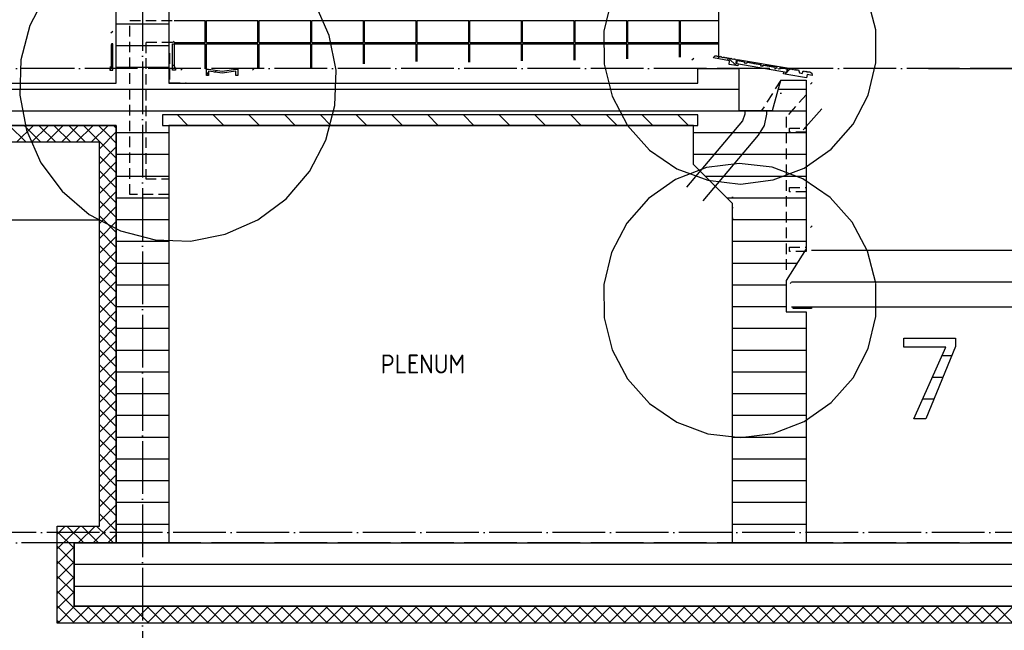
# Model space of a CAD drawing. Extents: x -34050 to 15826, y -13300 to 25096.
# Tile 18 of 40: x -26998 to -22325, y 9995 to 12890. Entities that reach past the tile are written whole.
import ezdxf

# ---------------------------------------------------------------- set-up
doc = ezdxf.new("R2010")
doc.units = 0
doc.header["$MEASUREMENT"] = 0
for name, pattern in [('DASHDOT', [300, 250, -25, 0, -25]), ('DASHED', [75, 50, -25]), ('DOT', [50, 0, -50])]:
    doc.linetypes.add(name, pattern=pattern)
for name, color, linetype in [('LAYER01', 7, 'CONTINUOUS'), ('LAYER05', 7, 'CONTINUOUS'), ('LAYER107', 2, 'DOT'), ('LAYER28', 1, 'CONTINUOUS'), ('LAYER31', 3, 'CONTINUOUS'), ('LAYER43', 4, 'CONTINUOUS')]:
    doc.layers.add(name, color=color, linetype=linetype)
doc.styles.get("Standard").update_dxf_attribs({"font": 'isocp.shx'})

msp = doc.modelspace()

# ---------------------------------------------------------------- linework, layer by layer
at = {"layer": 'LAYER01', "color": 1, "linetype": 'DASHDOT'}
for p, q in [((-26414.93835, 24695.813), (-26414.93835, 9165.7509)), ((-2731.0011, 12659.21785), (-31480.43825, 12659.21785)), ((-3212.2505, 10459.2201), (-31480.43825, 10459.2201)), ((-2731.0011, 10409.21785), (-31480.43825, 10409.21785))]:
    msp.add_line(p, q, dxfattribs=at)
at = {"layer": 'LAYER01', "color": 3, "linetype": 'Continuous'}
for p, q in [((-26539.93835, 12589.22045), (-26539.93835, 12972.2534)), ((-26289.93835, 12972.2534), (-26289.93835, 12589.22045)), ((-23704.4998, 12708.8768), (-23703.7506, 12713.3751)), ((-23703.7506, 12713.3751), (-23702.063, 12716.4398)), ((-23703.7506, 12713.3751), (-23703.7506, 12713.3751)), ((-23702.063, 12716.4398), (-23700.6256, 12717.28365)), ((-23700.6256, 12717.28365), (-23699.56205, 12718.06105)), ((-23699.56205, 12718.06105), (-23697.43805, 12718.9392)), ((-23697.43805, 12718.9392), (-23695.68635, 12719.31305)), ((-23695.68635, 12719.31305), (-23692.5003, 12719.5656)), ((-23692.5003, 12719.5656), (-23690.3122, 12719.18715)), ((-23690.3122, 12719.18715), (-23690.3122, 12719.18715)), ((-23690.3122, 12719.18715), (-23688.06305, 12718.7828)), ((-23688.06305, 12718.7828), (-23685.6247, 12715.34425)), ((-23685.6247, 12715.34425), (-23682.1884, 12717.75285)), ((-23682.1884, 12717.75285), (-23679.6875, 12714.31425)), ((-23679.6875, 12714.31425), (-23676.2497, 12716.74805)), ((-23676.2497, 12716.74805), (-23673.81285, 12713.2797)), ((-23673.81285, 12713.2797), (-23670.3125, 12715.7181)), ((-23670.3125, 12715.7181), (-23667.87415, 12712.249)), ((-23667.87415, 12712.249), (-23664.43785, 12714.6881)), ((-23664.43785, 12714.6881), (-23661.9995, 12711.219)), ((-23661.9995, 12711.219), (-23658.49915, 12713.65815)), ((-23658.49915, 12713.65815), (-23656.0623, 12710.21955)), ((-23656.0623, 12710.21955), (-23652.6245, 12712.6587)), ((-23652.6245, 12712.6587), (-23650.1251, 12709.1896)), ((-23628.6255, 12695.68785), (-23704.4998, 12708.8768)), ((-23650.1251, 12709.1896), (-23646.6873, 12711.6234)), ((-23646.6873, 12711.6234), (-23644.24895, 12708.1543)), ((-23644.24895, 12708.1543), (-23640.7501, 12710.5934)), ((-23640.7501, 12710.5934), (-23638.3133, 12707.15485)), ((-23638.3133, 12707.15485), (-23634.87395, 12709.56345)), ((-23634.87395, 12709.56345), (-23632.43715, 12706.1249)), ((-23632.43715, 12706.1249), (-23628.9383, 12708.56325)), ((-23631.62535, 12678.5614), (-23628.6255, 12695.68785)), ((-23607.9376, 12674.4713), (-23631.62535, 12678.5614)), ((-23628.9383, 12708.56325), (-23626.49995, 12705.0949)), ((-23626.49995, 12705.0949), (-23623.06365, 12707.53325)), ((-23623.06365, 12707.53325), (-23620.56275, 12704.06495)), ((-23620.56275, 12704.06495), (-23617.12495, 12706.49795)), ((-23617.12495, 12706.49795), (-23614.6881, 12703.06475)), ((-23614.6881, 12703.06475), (-23611.18775, 12705.4985)), ((-23611.18775, 12705.4985), (-23608.7494, 12702.0653)), ((-23608.7494, 12702.0653), (-23605.3131, 12704.46855)), ((-23608.7494, 12702.0653), (-23608.7494, 12702.0653)), ((-23590.18705, 12671.40655), (-23607.9376, 12674.4713)), ((-23605.3131, 12704.46855), (-23602.87475, 12700.99945)), ((-23602.87475, 12700.99945), (-23599.3744, 12703.43855)), ((-23596.93755, 12699.9695), (-23600, 12682.28225)), ((-23600, 12682.28225), (-23588.68865, 12680.2826)), ((-23599.3744, 12703.43855), (-23596.93755, 12699.9695)), ((-23588.68865, 12680.2826), (-23590.18705, 12671.40655)), ((-23779.4998, 12589.22045), (-23779.4998, 12659.21785)), ((-23779.4998, 12659.21785), (-23584.93805, 12659.21785)), ((-23584.93805, 12659.21785), (-23584.93805, 12459.2186)), ((-23372.8119, 12633.7799), (-23371.31195, 12642.59565)), ((-23356.3751, 12630.9067), (-23372.8119, 12633.7799)), ((-23371.31195, 12642.59565), (-23354.8126, 12639.71785)), ((-23263.7512, 12614.8758), (-23356.3751, 12630.9067)), ((-23354.8126, 12639.71785), (-23351.7502, 12657.5012)), ((-23351.7502, 12657.5012), (-23348.2498, 12659.9396)), ((-23348.2498, 12659.9396), (-23345.813, 12656.4705)), ((-23345.813, 12656.4705), (-23342.3126, 12658.90425)), ((-23342.3126, 12658.90425), (-23339.87425, 12655.43595)), ((-23339.87425, 12655.43595), (-23336.499, 12657.9048)), ((-23336.499, 12657.9048), (-23333.99965, 12654.43575)), ((-23333.99965, 12654.43575), (-23330.56335, 12656.87485)), ((-23330.56335, 12656.87485), (-23328.125, 12653.40575)), ((-23328.125, 12653.40575), (-23324.62465, 12655.8449)), ((-23324.62465, 12655.8449), (-23322.1878, 12652.3758)), ((-23322.1878, 12652.3758), (-23318.68745, 12654.8149)), ((-23318.68745, 12654.8149), (-23316.2491, 12651.34585)), ((-23316.2491, 12651.34585), (-23312.8128, 12653.8147)), ((-23312.8128, 12653.8147), (-23310.3134, 12650.34635)), ((-23310.3134, 12650.34635), (-23306.8741, 12652.78015)), ((-23306.8741, 12652.78015), (-23301.93785, 12651.93635)), ((-23301.93785, 12651.93635), (-23301.93785, 12651.93635)), ((-23301.93785, 12651.93635), (-23297.26255, 12638.30415)), ((-23297.26255, 12638.30415), (-23283.2611, 12634.9312)), ((-23283.25045, 12634.906), (-23284.31245, 12636.68825)), ((-23283.25045, 12634.93575), (-23283.25045, 12634.906)), ((-23282.24945, 12636.5616), (-23281.81305, 12645.37735)), ((-23281.81305, 12645.37735), (-23278.3127, 12647.847)), ((-23278.3127, 12647.847), (-23275.87435, 12644.3428)), ((-23275.87435, 12644.3428), (-23272.37395, 12646.8117)), ((-23272.37395, 12646.8117), (-23269.93715, 12643.3426)), ((-23269.93715, 12643.3426), (-23266.4383, 12645.7817)), ((-23266.4383, 12645.7817), (-23264.0625, 12642.3126)), ((-23264.0625, 12642.3126), (-23260.6247, 12644.75175)), ((-23261.18775, 12629.6547), (-23263.7512, 12614.8758)), ((-23236.5631, 12625.37765), (-23261.18775, 12629.6547)), ((-23260.6247, 12644.75175), (-23258.1238, 12641.28265)), ((-23258.1238, 12641.28265), (-23254.6875, 12643.75155)), ((-23254.6875, 12643.75155), (-23248.7503, 12642.72155)), ((-23248.7503, 12642.72155), (-23248.7503, 12642.72155)), ((-23248.7503, 12642.72155), (-23239.06405, 12636.53185)), ((-23239.06405, 12636.53185), (-23236.5921, 12625.31205)), ((-29185.437, 12589.22045), (-26539.93835, 12589.22045)), ((-26289.93835, 12589.22045), (-23779.4998, 12589.22045)), ((-23424.93745, 12459.2186), (-23384.93805, 12604.22135)), ((-23384.93805, 12604.22135), (-23264.93685, 12604.22135)), ((-23264.93685, 12604.22135), (-23264.93685, 11804.22135)), ((-26319.93715, 12439.2189), (-26319.93715, 12389.1258)), ((-23779.4998, 12439.2189), (-26319.93715, 12439.2189)), ((-23779.4998, 12389.1258), (-23779.4998, 12439.2189)), ((-23584.93805, 12459.2186), (-23424.93745, 12459.2186)), ((-26539.93835, 12389.22195), (-29185.437, 12389.22195)), ((-26539.93835, 10409.21785), (-26539.93835, 12389.22195)), ((-26319.93715, 12389.1258), (-23779.4998, 12389.1258)), ((-23799.4995, 12389.1258), (-26289.93835, 12389.22195)), ((-26289.93835, 12389.22195), (-26289.93835, 10409.21785)), ((-23799.93745, 12204.12825), (-23799.4995, 12389.1258)), ((-23614.93835, 12019.12535), (-23799.93745, 12204.12825)), ((-23614.93835, 10409.21785), (-23614.93835, 12019.12535)), ((-23264.93685, 11804.22135), (-23359.93805, 11654.21905)), ((-23359.93805, 11654.21905), (-23359.93805, 11504.21755)), ((-23359.93805, 11504.21755), (-23264.93685, 11504.21755)), ((-23326.93785, 11526.2825), (-23329.93775, 11526.2825)), ((-23264.93685, 11504.21755), (-23264.93685, 10409.21785)), ((-23236.9995, 11526.2169), (-23240.0009, 11526.2169)), ((-26739.93835, 10109.21935), (-26739.93835, 10409.21785)), ((-26739.93835, 10409.21785), (-4219.9375, 10409.21785)), ((-26289.93835, 10409.21785), (-26539.93835, 10409.21785)), ((-23264.93685, 10409.21785), (-23614.93835, 10409.21785)), ((-4219.9375, 10109.21935), (-26739.93835, 10109.21935))]:
    msp.add_line(p, q, dxfattribs=at)
at = {"layer": 'LAYER01', "color": 5, "linetype": 'Continuous'}
for p, q in [((-23680.6259, 12710.00215), (-23680.6259, 12979.9988)), ((-26264.93835, 12887.24975), (-26117.24855, 12887.24975)), ((-26117.24855, 12782.2212), (-26117.24855, 12887.24975)), ((-26111.25185, 12782.2212), (-26111.25185, 12887.24975)), ((-26111.25185, 12887.24975), (-25867.2516, 12887.24975)), ((-25867.2516, 12782.2212), (-25867.2516, 12887.24975)), ((-25861.25185, 12782.2212), (-25861.25185, 12887.24975)), ((-25861.25185, 12887.24975), (-25617.2516, 12887.24975)), ((-25617.2516, 12782.2212), (-25617.2516, 12887.24975)), ((-25611.25185, 12782.2212), (-25611.25185, 12887.24975)), ((-25611.25185, 12887.24975), (-25367.25005, 12887.24975)), ((-25367.25005, 12782.2212), (-25367.25005, 12887.24975)), ((-25361.2488, 12782.2212), (-25361.2488, 12887.24975)), ((-25361.2488, 12887.24975), (-25117.25005, 12887.24975)), ((-25117.25005, 12782.2212), (-25117.25005, 12887.24975)), ((-25111.2503, 12782.2212), (-25111.2503, 12887.24975)), ((-25111.2503, 12887.24975), (-24867.25005, 12887.21925)), ((-24867.25005, 12782.2212), (-24867.25005, 12887.21925)), ((-24861.2503, 12782.2212), (-24861.2503, 12887.21925)), ((-24861.2503, 12887.21925), (-24617.25005, 12887.21925)), ((-24617.25005, 12782.2212), (-24617.25005, 12887.21925)), ((-24611.2503, 12782.2212), (-24611.2503, 12887.21925)), ((-24611.2503, 12887.21925), (-24367.25005, 12887.21925)), ((-24367.25005, 12782.2212), (-24367.25005, 12887.21925)), ((-24361.2503, 12782.2212), (-24361.2503, 12887.21925)), ((-24361.2503, 12887.21925), (-24117.25005, 12887.21925)), ((-24117.25005, 12782.2212), (-24117.25005, 12887.21925)), ((-24111.2503, 12782.2212), (-24111.2503, 12887.21925)), ((-24111.2503, 12887.21925), (-23867.25005, 12887.21925)), ((-23867.25005, 12782.2212), (-23867.25005, 12887.21925)), ((-23861.2503, 12782.2212), (-23861.2503, 12887.21925)), ((-23861.2503, 12887.21925), (-23680.6259, 12887.21925)), ((-26264.93835, 12782.2212), (-26117.24855, 12782.2212)), ((-26264.93835, 12776.21765), (-26117.24855, 12776.21765)), ((-26117.24855, 12657.21815), (-26117.24855, 12776.21765)), ((-26111.25185, 12782.2212), (-25867.2516, 12782.2212)), ((-26111.25185, 12657.21815), (-26111.25185, 12776.21765)), ((-26111.25185, 12776.21765), (-25867.2516, 12776.21765)), ((-25867.2516, 12657.21815), (-25867.2516, 12776.21765)), ((-25861.25185, 12782.2212), (-25617.2516, 12782.2212)), ((-25861.25185, 12657.21815), (-25861.25185, 12776.21765)), ((-25861.25185, 12776.21765), (-25617.2516, 12776.21765)), ((-25617.2516, 12657.21815), (-25617.2516, 12776.21765)), ((-25611.25185, 12782.2212), (-25367.25005, 12782.2212)), ((-25611.25185, 12657.21815), (-25611.25185, 12776.21765)), ((-25611.25185, 12776.21765), (-25367.25005, 12776.21765)), ((-25367.25005, 12680.3734), (-25367.25005, 12776.21765)), ((-25361.2488, 12782.2212), (-25117.25005, 12782.2212)), ((-25361.2488, 12680.3734), (-25361.2488, 12776.21765)), ((-25361.2488, 12776.21765), (-25117.25005, 12776.21765)), ((-25117.25005, 12692.37595), (-25117.25005, 12776.21765)), ((-25111.2503, 12782.2212), (-24867.25005, 12782.2212)), ((-25111.2503, 12692.37595), (-25111.2503, 12776.21765)), ((-25111.2503, 12776.21765), (-24867.25005, 12776.21765)), ((-24867.25005, 12689.37685), (-24867.25005, 12776.21765)), ((-24861.2503, 12782.2212), (-24617.25005, 12782.2212)), ((-24861.2503, 12689.37685), (-24861.2503, 12776.21765)), ((-24861.2503, 12776.21765), (-24617.25005, 12776.21765)), ((-24617.25005, 12695.21865), (-24617.25005, 12776.21765)), ((-24611.2503, 12782.2212), (-24367.25005, 12782.2212)), ((-24611.2503, 12695.21865), (-24611.2503, 12776.21765)), ((-24611.2503, 12776.21765), (-24367.25005, 12776.21765)), ((-24367.25005, 12698.06135), (-24367.25005, 12776.21765)), ((-24361.2503, 12782.2212), (-24117.25005, 12782.2212)), ((-24361.2503, 12698.06135), (-24361.2503, 12776.21765)), ((-24361.2503, 12776.21765), (-24117.25005, 12776.21765)), ((-24117.25005, 12705.2208), (-24117.25005, 12776.21765)), ((-24111.2503, 12782.2212), (-23867.25005, 12782.2212)), ((-24111.2503, 12705.2208), (-24111.2503, 12776.21765)), ((-24111.2503, 12776.21765), (-23867.25005, 12776.21765)), ((-23867.25005, 12713.2187), (-23867.25005, 12776.21765)), ((-23861.2503, 12782.2212), (-23680.6259, 12782.2212)), ((-23861.2503, 12713.2187), (-23861.2503, 12776.21765)), ((-23861.2503, 12776.21765), (-23680.6259, 12776.21765)), ((-26968.2831, 12309.21705), (-27048.28795, 12389.22195)), ((-27012.75635, 12309.21705), (-26932.75145, 12389.22195)), ((-26897.5708, 12309.21175), (-26977.57875, 12389.22195)), ((-26942.0471, 12309.21705), (-26862.0453, 12389.22195)), ((-26826.8585, 12309.21705), (-26906.8695, 12389.22195)), ((-26871.33485, 12309.21705), (-26791.333, 12389.22195)), ((-26756.1493, 12309.21705), (-26836.15725, 12389.22195)), ((-26800.6256, 12309.2224), (-26720.6238, 12389.22195)), ((-26685.44005, 12309.21705), (-26765.44495, 12389.22195)), ((-26729.9164, 12309.21705), (-26649.9115, 12389.22195)), ((-26617.334, 12311.81715), (-26694.7357, 12389.22195)), ((-26659.2041, 12309.21705), (-26579.20225, 12389.22195)), ((-26581.97935, 12347.1771), (-26624.0265, 12389.22195)), ((-26546.6278, 12382.53175), (-26553.3142, 12389.22195)), ((-26619.9341, 12277.77555), (-26539.93835, 12357.7751)), ((-26539.93835, 12305.1323), (-26581.97935, 12347.1771)), ((-26539.93835, 12375.8461), (-26546.6278, 12382.53175)), ((-26539.93835, 12234.42305), (-26617.334, 12311.81715)), ((-26619.93715, 12207.06635), (-26539.9353, 12287.0659)), ((-26539.93835, 12163.71385), (-26619.93715, 12243.7134)), ((-26619.9341, 12136.3579), (-26539.93835, 12216.3521)), ((-26539.93835, 12093.00535), (-26619.93715, 12173.0049)), ((-26619.93715, 12065.6433), (-26539.9353, 12145.64285)), ((-26539.93835, 12022.2908), (-26619.93715, 12102.29035)), ((-26619.93715, 11994.9295), (-26539.93835, 12074.9344)), ((-26539.93835, 11951.58235), (-26619.93715, 12031.5819)), ((-26619.93715, 11924.2256), (-26539.9353, 12004.22515)), ((-26539.93835, 11880.8731), (-26619.93715, 11960.8673)), ((-26619.93715, 11853.51105), (-26539.9353, 11933.5106)), ((-26539.93835, 11810.1593), (-26619.93715, 11890.15885)), ((-26619.9341, 11782.8026), (-26539.93835, 11862.7968)), ((-26539.93835, 11739.45005), (-26619.93715, 11819.4496)), ((-26619.93715, 11712.088), (-26539.9353, 11792.08755)), ((-23239.93685, 11796.97035), (-8247.24885, 11796.97035)), ((-26539.93835, 11668.74085), (-26619.93715, 11748.7404)), ((-26619.9341, 11641.37955), (-26539.93835, 11721.3791)), ((-26539.9414, 11598.0316), (-26619.93715, 11678.0266)), ((-26619.93715, 11570.6703), (-26539.9353, 11650.66985)), ((-23334.93805, 11646.96885), (-8168.2495, 11646.96885)), ((-26539.9414, 11527.3178), (-26619.93715, 11607.31735)), ((-26619.9341, 11499.9611), (-26539.93835, 11579.95605)), ((-26539.93835, 11456.6086), (-26619.93715, 11536.6081)), ((-26619.93715, 11429.2473), (-26539.9353, 11509.24685)), ((-23334.93805, 11529.22135), (-8212.75025, 11529.22135)), ((-26539.93835, 11385.8948), (-26619.93715, 11465.8943)), ((-26619.93715, 11358.5327), (-26539.93835, 11438.5376)), ((-26539.93835, 11315.18555), (-26619.93715, 11395.1851)), ((-26619.93715, 11287.82885), (-26539.9353, 11367.82835)), ((-26539.93835, 11244.4763), (-26619.93715, 11324.47585)), ((-26619.93715, 11217.115), (-26539.9353, 11297.11455)), ((-26539.93835, 11173.7625), (-26619.93715, 11253.76205)), ((-26619.9341, 11146.4058), (-26539.9353, 11226.40535)), ((-26539.93835, 11103.0533), (-26619.93715, 11183.05285)), ((-26619.93715, 11075.692), (-26539.9353, 11155.69155)), ((-26539.93835, 11032.3448), (-26619.93715, 11112.34435)), ((-26619.9341, 11004.98275), (-26539.9353, 11084.98765)), ((-26539.9414, 10961.6356), (-26619.93715, 11041.6298)), ((-26619.93715, 10934.27355), (-26539.9353, 11014.27385)), ((-26539.9414, 10890.9218), (-26619.93715, 10970.92135)), ((-26619.9341, 10863.56505), (-26539.93835, 10943.55925)), ((-26539.9414, 10820.21255), (-26619.93715, 10900.20675)), ((-26619.93715, 10792.8505), (-26539.9353, 10872.85005)), ((-26539.9414, 10749.50335), (-26619.93715, 10829.4983)), ((-26619.93715, 10722.14205), (-26539.9353, 10802.14155)), ((-26539.9414, 10678.7895), (-26619.93715, 10758.78905)), ((-26619.9341, 10651.4328), (-26539.9353, 10731.43235)), ((-26539.9414, 10608.0803), (-26619.93715, 10688.07985)), ((-26619.93715, 10580.719), (-26539.9353, 10660.71855)), ((-26539.93835, 10537.37105), (-26619.93715, 10617.36605)), ((-26619.9341, 10510.00975), (-26539.9353, 10590.0093)), ((-26539.93835, 10466.65725), (-26619.93715, 10546.6568)), ((-26594.9768, 10464.2586), (-26539.9353, 10519.3001)), ((-26819.93715, 10451.429), (-26801.0437, 10470.3232)), ((-26801.0437, 10470.3232), (-26782.15025, 10489.2174)), ((-26694.63195, 10409.21785), (-26774.63075, 10489.2174)), ((-26765.6891, 10434.96855), (-26711.438, 10489.2174)), ((-26720.72755, 10409.21785), (-26640.72875, 10489.2174)), ((-26623.9197, 10409.21785), (-26703.91845, 10489.2174)), ((-26586.57225, 10442.5827), (-26633.20925, 10489.2174)), ((-26819.9402, 10380.7144), (-26765.6891, 10434.96855)), ((-26739.93835, 10383.815), (-26819.93715, 10463.81455)), ((-26650.01525, 10409.21785), (-26594.9768, 10464.2586)), ((-26553.21045, 10409.21785), (-26586.57225, 10442.5827)), ((-26579.303, 10409.21785), (-26539.9353, 10448.59085)), ((-26739.93835, 10313.10575), (-26819.93715, 10393.1053)), ((-26819.93715, 10310.00595), (-26739.9353, 10390.0055)), ((-26739.93835, 10242.39195), (-26819.93715, 10322.3915)), ((-26819.9341, 10239.2967), (-26739.93835, 10319.29625)), ((-26739.93835, 10171.68275), (-26819.93715, 10251.6823)), ((-26819.93715, 10168.5875), (-26739.9414, 10248.58245)), ((-26744.0613, 10105.09415), (-26819.93715, 10180.97305)), ((-26819.9341, 10097.87905), (-26739.93835, 10177.87325)), ((-26779.41895, 10069.73955), (-26819.93715, 10110.25925)), ((-26817.88025, 10029.2198), (-26737.88145, 10109.21935)), ((-26747.171, 10029.2198), (-26667.1753, 10109.214)), ((-26668.18235, 10029.2145), (-26744.0613, 10105.09415)), ((-26597.47315, 10029.2198), (-26677.4719, 10109.21935)), ((-26676.45875, 10029.2198), (-26596.463, 10109.21935)), ((-26526.76085, 10029.2198), (-26606.7627, 10109.21935)), ((-26605.74645, 10029.2244), (-26525.75075, 10109.21935)), ((-26456.05165, 10029.2198), (-26536.05345, 10109.21935)), ((-26535.03725, 10029.2198), (-26455.0415, 10109.21935)), ((-26385.3424, 10029.2198), (-26465.3412, 10109.21935)), ((-26464.32495, 10029.2244), (-26384.3292, 10109.21935)), ((-26314.63015, 10029.2198), (-26394.63195, 10109.21935)), ((-26393.6157, 10029.2198), (-26313.62, 10109.21935)), ((-26243.9209, 10029.2198), (-26323.9197, 10109.21935)), ((-26322.9065, 10029.2244), (-26242.9077, 10109.21935)), ((-26173.21165, 10029.2198), (-26253.21045, 10109.21935)), ((-26252.19725, 10029.2198), (-26172.1985, 10109.21935)), ((-26102.4994, 10029.2198), (-26182.49815, 10109.21935)), ((-26181.485, 10029.2198), (-26101.4862, 10109.21935)), ((-26031.7871, 10029.2198), (-26111.78895, 10109.21935)), ((-26110.77575, 10029.2198), (-26030.78005, 10109.214)), ((-25961.0779, 10029.2198), (-26041.07665, 10109.21935)), ((-26040.0635, 10029.2198), (-25960.0647, 10109.21935)), ((-25890.3656, 10029.2198), (-25970.36745, 10109.21935)), ((-25969.3512, 10029.2244), (-25889.35545, 10109.21935)), ((-25819.65635, 10029.2198), (-25899.65515, 10109.21935)), ((-25898.64195, 10029.2198), (-25818.64625, 10109.21935)), ((-25748.9441, 10029.2198), (-25828.9459, 10109.21935)), ((-25827.9297, 10029.2244), (-25747.93395, 10109.21935)), ((-25678.23485, 10029.2198), (-25758.2367, 10109.21935)), ((-25757.22045, 10029.2198), (-25677.22475, 10109.21935)), ((-25607.52565, 10029.2198), (-25687.5244, 10109.21935)), ((-25686.5082, 10029.2244), (-25606.51245, 10109.21935)), ((-25536.81335, 10029.2198), (-25616.81215, 10109.21935)), ((-25615.79895, 10029.2198), (-25535.8032, 10109.21935)), ((-25466.10415, 10029.2198), (-25546.1029, 10109.21935)), ((-25545.0882, 10029.2198), (-25465.09095, 10109.21935)), ((-25395.39185, 10029.2198), (-25475.3937, 10109.21935)), ((-25474.37895, 10029.2198), (-25394.3817, 10109.214)), ((-25324.6811, 10029.2198), (-25404.67985, 10109.21935)), ((-25403.6667, 10029.2198), (-25323.66945, 10109.21935)), ((-25253.97035, 10029.2198), (-25333.97065, 10109.21935)), ((-25332.9544, 10029.2244), (-25252.9587, 10109.21935)), ((-25183.2596, 10029.2198), (-25263.2599, 10109.21935)), ((-25262.2467, 10029.2198), (-25182.24945, 10109.21935)), ((-25112.54885, 10029.2198), (-25192.54915, 10109.21935)), ((-25191.5329, 10029.2244), (-25111.53715, 10109.21935)), ((-25041.83805, 10029.2198), (-25121.8384, 10109.21935)), ((-25120.8252, 10029.2198), (-25040.82795, 10109.21935)), ((-24971.1273, 10029.2198), (-25051.12915, 10109.21935)), ((-25050.1129, 10029.2244), (-24970.11565, 10109.21935)), ((-24900.4181, 10029.2198), (-24980.4184, 10109.21935)), ((-24979.4037, 10029.2198), (-24899.40795, 10109.21935)), ((-24829.70735, 10029.2198), (-24909.70765, 10109.21935)), ((-24908.6914, 10029.2198), (-24828.6957, 10109.21935)), ((-24758.9966, 10029.2198), (-24838.9969, 10109.21935)), ((-24837.9837, 10029.2198), (-24757.98645, 10109.214)), ((-24688.2843, 10029.2198), (-24768.2846, 10109.21935)), ((-24767.2699, 10029.2198), (-24687.27415, 10109.21935)), ((-24617.57355, 10029.2198), (-24697.5754, 10109.21935)), ((-24696.55915, 10029.2244), (-24616.5619, 10109.21935)), ((-24546.8643, 10029.2198), (-24626.8631, 10109.21935)), ((-24625.8499, 10029.2198), (-24545.85265, 10109.21935)), ((-24476.15355, 10029.2198), (-24556.15235, 10109.21935)), ((-24555.13765, 10029.2244), (-24475.1404, 10109.21935)), ((-24405.4413, 10029.2198), (-24485.4431, 10109.21935)), ((-24484.4284, 10029.2198), (-24404.4327, 10109.21935)), ((-24334.73205, 10029.2198), (-24414.73235, 10109.21935)), ((-24413.71615, 10029.2244), (-24333.71885, 10109.21935)), ((-24264.0213, 10029.2198), (-24344.0216, 10109.21935)), ((-24343.0069, 10029.2198), (-24263.01115, 10109.21935)), ((-24193.31055, 10029.2198), (-24273.3124, 10109.21935)), ((-24272.29615, 10029.2198), (-24192.2989, 10109.21935)), ((-24122.6013, 10029.2198), (-24202.6001, 10109.21935)), ((-24201.5869, 10029.2198), (-24121.58965, 10109.214)), ((-24051.8875, 10029.2198), (-24131.88935, 10109.21935)), ((-24130.87465, 10029.2198), (-24050.8774, 10109.21935)), ((-23981.1783, 10029.2198), (-24061.1786, 10109.21935)), ((-24060.16235, 10029.2244), (-23980.1651, 10109.21935)), ((-23910.46755, 10029.2198), (-23990.46785, 10109.21935)), ((-23989.4531, 10029.2198), (-23909.4574, 10109.21935)), ((-23839.75675, 10029.2198), (-23919.7571, 10109.21935)), ((-23918.74235, 10029.2244), (-23838.7451, 10109.21935)), ((-23769.04755, 10029.2198), (-23849.04635, 10109.21935)), ((-23848.03315, 10029.2198), (-23768.0359, 10109.21935)), ((-23698.33525, 10029.2198), (-23778.33555, 10109.21935)), ((-23777.31935, 10029.2244), (-23697.3236, 10109.21935)), ((-23627.6245, 10029.2198), (-23707.62635, 10109.21935)), ((-23706.61165, 10029.2198), (-23626.6159, 10109.21935)), ((-23556.9153, 10029.2198), (-23636.9156, 10109.21935)), ((-23635.89935, 10029.2198), (-23555.9021, 10109.21935)), ((-23486.20455, 10029.2198), (-23566.20485, 10109.21935)), ((-23565.1901, 10029.2198), (-23485.1944, 10109.214)), ((-23415.49375, 10029.2198), (-23495.49255, 10109.21935)), ((-23494.47935, 10029.2198), (-23414.4821, 10109.21935)), ((-23344.7815, 10029.2198), (-23424.7818, 10109.21935)), ((-23423.77015, 10029.2198), (-23343.7683, 10109.21935)), ((-23274.07075, 10029.2198), (-23354.07255, 10109.21935)), ((-23353.05635, 10029.2198), (-23273.0606, 10109.21935)), ((-23203.3615, 10029.2198), (-23283.3618, 10109.21935)), ((-23282.3456, 10029.2244), (-23202.34835, 10109.21935)), ((-23132.65075, 10029.2198), (-23212.64955, 10109.21935)), ((-23211.63635, 10029.2198), (-23131.6391, 10109.21935)), ((-23061.94, 10029.2198), (-23141.9403, 10109.21935)), ((-23140.9256, 10029.2244), (-23060.92835, 10109.21935)), ((-22991.22925, 10029.2198), (-23071.22955, 10109.21935)), ((-23070.21635, 10029.2198), (-22990.2191, 10109.21935)), ((-22920.5185, 10029.2198), (-23000.5188, 10109.21935)), ((-22999.50255, 10029.2198), (-22919.50685, 10109.21935)), ((-22849.80775, 10029.2198), (-22929.80955, 10109.21935)), ((-22928.79485, 10029.2198), (-22848.7976, 10109.214)), ((-22779.0985, 10029.2198), (-22859.09575, 10109.21935)), ((-22858.0826, 10029.2198), (-22778.08535, 10109.21935)), ((-22708.3847, 10029.2198), (-22788.38655, 10109.21935)), ((-22787.37335, 10029.2198), (-22707.37455, 10109.21935)), ((-22637.67395, 10029.2198), (-22717.6758, 10109.21935)), ((-22716.6626, 10029.2198), (-22636.66535, 10109.21935)), ((-22566.9647, 10029.2198), (-22646.96505, 10109.21935)), ((-22645.9488, 10029.2244), (-22565.95155, 10109.21935)), ((-22496.25395, 10029.2198), (-22576.25425, 10109.21935)), ((-22575.23955, 10029.2198), (-22495.24385, 10109.21935)), ((-22425.5432, 10029.2198), (-22505.5435, 10109.21935)), ((-22504.5288, 10029.2244), (-22424.53155, 10109.21935)), ((-22354.834, 10029.2198), (-22434.83275, 10109.21935)), ((-22433.8196, 10029.2198), (-22353.82235, 10109.21935)), ((-22284.12325, 10029.2198), (-22364.12355, 10109.21935)), ((-22363.1073, 10029.2198), (-22283.11155, 10109.21935)), ((-26738.89465, 10029.2198), (-26779.41895, 10069.73955)), ((-26814.7705, 10034.3849), (-26819.93715, 10039.55)), ((-26809.60695, 10029.2198), (-26814.7705, 10034.3849))]:
    msp.add_line(p, q, dxfattribs=at)
at = {"layer": 'LAYER01', "color": 6, "linetype": 'Continuous'}
for p, q in [((-26289.93835, 12869.1223), (-26539.93835, 12869.1223)), ((-26289.93835, 12765.9981), (-26539.93835, 12765.9981)), ((-26289.93835, 12662.8685), (-26539.93835, 12662.8685)), ((-23584.93805, 12559.7435), (-29185.437, 12559.7435)), ((-23264.93685, 12559.7435), (-23397.20765, 12559.7435)), ((-23264.93685, 12456.6185), (-29185.437, 12456.6185)), ((-26289.93835, 12353.48815), (-26539.93835, 12353.48815)), ((-23264.93685, 12353.48815), (-23799.58495, 12353.48815)), ((-26289.93835, 12250.36315), (-26539.93835, 12250.36315)), ((-23264.93685, 12250.36315), (-23799.8276, 12250.36315)), ((-26289.93835, 12147.2336), (-26539.93835, 12147.2336)), ((-23264.93685, 12147.2336), (-23743.04655, 12147.2336)), ((-26289.93835, 12044.1086), (-26539.93835, 12044.1086)), ((-23264.93685, 12044.1086), (-23639.92155, 12044.1086)), ((-26289.93835, 11940.979), (-26539.93835, 11940.979)), ((-23264.93685, 11940.979), (-23614.93835, 11940.979)), ((-26289.93835, 11837.854), (-26539.93835, 11837.854)), ((-23264.93685, 11837.854), (-23614.93835, 11837.854)), ((-26289.93835, 11734.729), (-26539.93835, 11734.729)), ((-23308.9493, 11734.72365), (-23614.93835, 11734.72365)), ((-26289.93835, 11631.59865), (-26539.93835, 11631.59865)), ((-23359.93805, 11631.59865), (-23614.93835, 11631.59865)), ((-26289.93835, 11528.47445), (-26539.93835, 11528.47445)), ((-23359.93805, 11528.47445), (-23614.93835, 11528.47445)), ((-26289.93835, 11425.3441), (-26539.93835, 11425.3441)), ((-23264.93685, 11425.3441), (-23614.93835, 11425.3441)), ((-26289.93835, 11322.2191), (-26539.93835, 11322.2191)), ((-23264.93685, 11322.2191), (-23614.93835, 11322.2191)), ((-26289.93835, 11219.0895), (-26539.93835, 11219.0895)), ((-23264.93685, 11219.0895), (-23614.93835, 11219.0895)), ((-26289.93835, 11115.9645), (-26539.93835, 11115.9645)), ((-23264.93685, 11115.9645), (-23614.93835, 11115.9645)), ((-26289.93835, 11012.83415), (-26539.93835, 11012.83415)), ((-23264.93685, 11012.83415), (-23614.93835, 11012.83415)), ((-26289.93835, 10909.70915), (-26539.93835, 10909.70915)), ((-23264.93685, 10909.70915), (-23614.93835, 10909.70915)), ((-26289.93835, 10806.58495), (-26539.93835, 10806.58495)), ((-23264.93685, 10806.58495), (-23614.93835, 10806.58495)), ((-26289.93835, 10703.4546), (-26539.93835, 10703.4546)), ((-23264.93685, 10703.4546), (-23614.93835, 10703.4546)), ((-26289.93835, 10600.3296), (-26539.93835, 10600.3296)), ((-23264.93685, 10600.3296), (-23614.93835, 10600.3296)), ((-26289.93835, 10497.2), (-26539.93835, 10497.2)), ((-23264.93685, 10497.2), (-23614.93835, 10497.2)), ((-4219.9375, 10306.09285), (-26739.93835, 10306.09285)), ((-4219.9375, 10202.9625), (-26739.93835, 10202.96785))]:
    msp.add_line(p, q, dxfattribs=at)
at = {"layer": 'LAYER01', "color": 2, "linetype": 'DASHED'}
for p, q in [((-26475.37535, 12061.0939), (-26475.37535, 12887.24975)), ((-26475.37535, 12887.24975), (-26272.937, 12887.24975)), ((-26272.937, 12782.2212), (-26400.37535, 12782.2212)), ((-26400.37535, 12782.2212), (-26400.37535, 12136.09465)), ((-23384.93805, 12604.22135), (-23477.24915, 12459.2186)), ((-23264.93685, 12604.22135), (-23264.93685, 12534.21935)), ((-23264.93685, 12534.21935), (-23359.93805, 12429.22135)), ((-23264.93685, 12534.21935), (-23359.93805, 12429.22135)), ((-23359.93805, 12429.22135), (-23359.93805, 11681.8741)), ((-23344.93715, 12376.71965), (-23264.93685, 12376.71965)), ((-23344.93715, 12356.71995), (-23344.93715, 12376.71965)), ((-23264.93685, 12356.71995), (-23344.93715, 12356.71995)), ((-23264.93685, 12376.71965), (-23264.93685, 12356.71995)), ((-26400.37535, 12136.09465), (-26289.93835, 12136.09465)), ((-26289.93835, 12061.0939), (-26475.37535, 12061.0939)), ((-23344.93715, 12094.2169), (-23264.93685, 12094.2169)), ((-23344.93715, 12074.2172), (-23344.93715, 12094.2169)), ((-23264.93685, 12074.2172), (-23344.93715, 12074.2172)), ((-23264.93685, 12094.2169), (-23264.93685, 12074.2172)), ((-23344.93715, 11811.7195), (-23264.93685, 11811.7195)), ((-23344.93715, 11791.71905), (-23344.93715, 11811.7195)), ((-23264.93685, 11791.71905), (-23344.93715, 11791.71905)), ((-23264.93685, 11811.7195), (-23264.93685, 11791.71905))]:
    msp.add_line(p, q, dxfattribs=at)
at = {"layer": 'LAYER01', "color": 1, "linetype": 'Continuous'}
for p, q in [((-26564.99025, 12827.70995), (-26556.9702, 12835.72695)), ((-26271.0663, 12782.2212), (-26264.8773, 12788.4117)), ((-23807.54395, 12700.1564), (-23799.2508, 12708.4526)), ((-23640.28475, 12697.7127), (-23630.57405, 12707.42265)), ((-23634.23765, 12708.6647), (-23635.0296, 12709.4574)), ((-23598.4009, 12672.82485), (-23632.00075, 12706.42775)), ((-23594.3741, 12681.2523), (-23590.8127, 12701.93865)), ((-23359.43755, 12640.5304), (-23594.3741, 12681.2523)), ((-23591.7511, 12696.47065), (-23558.7494, 12690.7799)), ((-23590.8127, 12701.93865), (-23355.81205, 12661.3434)), ((-23558.7494, 12690.7799), (-23559.6878, 12685.3119)), ((-23559.6878, 12685.3119), (-23552.9999, 12684.8419)), ((-23549.00055, 12682.52945), (-23552.9999, 12684.8419)), ((-23549.00055, 12682.52945), (-23549.00055, 12682.52945)), ((-23546.5622, 12682.90865), (-23545.56275, 12688.50325)), ((-23545.56275, 12688.50325), (-23491.68855, 12679.187)), ((-23513.81225, 12682.9994), (-23480.81205, 12677.314)), ((-23480.81205, 12677.314), (-23481.7505, 12671.846)), ((-23481.7505, 12671.846), (-23475.06255, 12671.31575)), ((-23471.06325, 12669.0033), (-23475.06255, 12671.31575)), ((-23471.06325, 12669.0033), (-23471.06325, 12669.0033)), ((-23468.6249, 12669.4374), (-23467.6239, 12675.03205)), ((-23467.6239, 12675.03205), (-23413.7497, 12665.72115)), ((-23402.9373, 12663.81225), (-23456.81305, 12673.15825)), ((-26232.8583, 12650.7248), (-26225.02135, 12658.56095)), ((-25893.89345, 12650.2754), (-25885.5835, 12658.5861)), ((-23403.8742, 12658.2176), (-23402.9373, 12663.81225)), ((-23390.68755, 12656.06155), (-23397.12525, 12657.8743)), ((-23393.1244, 12655.56185), (-23397.12525, 12657.8743)), ((-23393.1244, 12655.56185), (-23393.1244, 12655.56185)), ((-23389.74915, 12661.5303), (-23390.68755, 12656.06155)), ((-23356.7505, 12655.81435), (-23389.74915, 12661.5303)), ((-23372.8119, 12633.7799), (-23371.31195, 12642.59565)), ((-23356.3751, 12630.9067), (-23372.8119, 12633.7799)), ((-23371.31195, 12642.59565), (-23354.8126, 12639.71785)), ((-23365.9973, 12632.5882), (-23358.26415, 12640.32365)), ((-23355.81205, 12661.3434), (-23359.43755, 12640.5304)), ((-23263.7512, 12614.8758), (-23356.3751, 12630.9067)), ((-23354.8126, 12639.71785), (-23351.7502, 12657.5012)), ((-23353.97035, 12644.61515), (-23341.2262, 12657.3593)), ((-23351.7502, 12657.5012), (-23348.2498, 12659.9396)), ((-23348.2498, 12659.9396), (-23345.813, 12656.4705)), ((-23345.813, 12656.4705), (-23342.3126, 12658.90425)), ((-23342.3126, 12658.90425), (-23339.87425, 12655.43595)), ((-23339.87425, 12655.43595), (-23336.499, 12657.9048)), ((-23336.499, 12657.9048), (-23333.99965, 12654.43575)), ((-23333.99965, 12654.43575), (-23330.56335, 12656.87485)), ((-23330.56335, 12656.87485), (-23328.125, 12653.40575)), ((-23328.125, 12653.40575), (-23324.62465, 12655.8449)), ((-23324.62465, 12655.8449), (-23322.1878, 12652.3758)), ((-23322.1878, 12652.3758), (-23318.68745, 12654.8149)), ((-23318.68745, 12654.8149), (-23316.2491, 12651.34585)), ((-23316.2491, 12651.34585), (-23312.8128, 12653.8147)), ((-23312.8128, 12653.8147), (-23310.3134, 12650.34635)), ((-23310.3134, 12650.34635), (-23306.8741, 12652.78015)), ((-23306.8741, 12652.78015), (-23301.93785, 12651.93635)), ((-23301.93785, 12651.93635), (-23301.93785, 12651.93635)), ((-23301.93785, 12651.93635), (-23297.26255, 12638.30415)), ((-23297.26255, 12638.30415), (-23283.2611, 12634.9312)), ((-23283.25045, 12634.906), (-23284.31245, 12636.68825)), ((-23283.25045, 12634.93575), (-23283.25045, 12634.906)), ((-23282.24945, 12636.5616), (-23281.81305, 12645.37735)), ((-23281.81305, 12645.37735), (-23278.3127, 12647.847)), ((-23278.3127, 12647.847), (-23275.87435, 12644.3428)), ((-23275.87435, 12644.3428), (-23272.37395, 12646.8117)), ((-23272.37395, 12646.8117), (-23269.93715, 12643.3426)), ((-23269.93715, 12643.3426), (-23266.4383, 12645.7817)), ((-23266.4383, 12645.7817), (-23264.0625, 12642.3126)), ((-23264.0625, 12642.3126), (-23260.6247, 12644.75175)), ((-23261.18775, 12629.6547), (-23263.7512, 12614.8758)), ((-23236.5631, 12625.37765), (-23261.18775, 12629.6547)), ((-23260.6247, 12644.75175), (-23258.1238, 12641.28265)), ((-23258.1238, 12641.28265), (-23254.6875, 12643.75155)), ((-23254.6875, 12643.75155), (-23248.7503, 12642.72155)), ((-23248.7503, 12642.72155), (-23248.7503, 12642.72155)), ((-23248.7503, 12642.72155), (-23239.06405, 12636.53185)), ((-23239.06405, 12636.53185), (-23236.5921, 12625.31205)), ((-22684.2499, 12659.21785), (-1538.2509, 12659.21785)), ((-23244.81355, 12584.06525), (-23236.81185, 12592.0685)), ((-26199.6948, 12389.1258), (-26249.7864, 12439.2189)), ((-26029.9896, 12389.1258), (-26080.08425, 12439.2189)), ((-25860.2844, 12389.1258), (-25910.37905, 12439.2189)), ((-25690.5792, 12389.1258), (-25740.6708, 12439.2189)), ((-25520.8725, 12389.1258), (-25570.9656, 12439.2189)), ((-25351.1673, 12389.1258), (-25401.2604, 12439.2189)), ((-25181.46055, 12389.1258), (-25231.5552, 12439.2189)), ((-25011.75535, 12389.1258), (-25061.8515, 12439.2189)), ((-24842.05015, 12389.1258), (-24892.1448, 12439.2189)), ((-24672.34495, 12389.1258), (-24722.4396, 12439.2189)), ((-24502.63825, 12389.1258), (-24552.73285, 12439.2189)), ((-24332.93305, 12389.1258), (-24383.02765, 12439.2189)), ((-24163.22785, 12389.1258), (-24213.32245, 12439.2189)), ((-23993.5211, 12389.1258), (-24043.61725, 12439.2189)), ((-23823.8159, 12389.1258), (-23873.91205, 12439.2189)), ((-23190.7501, 12467.1257), (-23279.9362, 12368.53025)), ((-29185.437, 12389.22195), (-26539.93835, 12389.22195)), ((-26539.93835, 12389.22195), (-26539.93835, 10449.2172)), ((-26619.93715, 12309.21705), (-29185.437, 12309.21705)), ((-26619.93715, 10489.2174), (-26619.93715, 12309.21705)), ((-26619.93715, 11939.22195), (-29185.437, 11939.22195)), ((-23244.81505, 11905.2452), (-23236.8149, 11913.2431)), ((-23341.06295, 11639.2891), (-23336.5402, 11643.8133)), ((-23326.93785, 11521.2181), (-23326.93785, 11526.2169)), ((-23326.93785, 11526.2169), (-23323.93645, 11526.2169)), ((-23240.0009, 11521.2181), (-23326.93785, 11521.2181)), ((-23323.93645, 11529.22135), (-23283.4366, 11529.22135)), ((-23295.32015, 11521.2181), (-23303.3249, 11529.22135)), ((-23289.4287, 11521.2181), (-23281.4209, 11529.2267)), ((-23283.4366, 11529.22135), (-23247.87445, 11529.2816)), ((-23283.4366, 11529.22135), (-23283.4366, 11529.22135)), ((-23247.87445, 11529.2816), (-23247.87445, 11526.34355)), ((-23246.5637, 11528.99935), (-23244.93715, 11528.2219)), ((-23244.93715, 11528.2219), (-23243.2495, 11527.2171)), ((-23243.2495, 11527.2171), (-23241.9998, 11525.59585)), ((-23241.9998, 11525.59585), (-23241.49935, 11524.8741)), ((-23241.49935, 11524.8741), (-23240.4999, 11523.4398)), ((-23240.4999, 11523.4398), (-23240.0009, 11521.2181)), ((-26819.93715, 10489.2174), (-26619.93715, 10489.2174)), ((-26819.93715, 10029.2198), (-26819.93715, 10489.2174)), ((-26539.93835, 10449.2172), (-26539.93835, 10409.21785)), ((-26619.93715, 10409.21785), (-26739.93835, 10409.21785)), ((-26739.93835, 10409.21785), (-26739.93835, 10109.21935)), ((-26619.93715, 10409.21785), (-26619.93715, 10409.21785)), ((-26539.93835, 10409.21785), (-26619.93715, 10409.21785)), ((-26739.93835, 10109.21935), (-4219.9375, 10109.21935)), ((-4139.93795, 10029.2198), (-26819.93715, 10029.2198))]:
    msp.add_line(p, q, dxfattribs=at)
at = {"layer": 'LAYER01', "color": 1, "linetype": 'DOT'}
msp.add_line((-23384.93805, 12542.37365), (-23384.93805, 12604.22135), dxfattribs=at)
at = {"layer": 'LAYER05', "color": 1, "linetype": 'Continuous'}
for p, q in [((-26871.4966, 13012.34435), (-26949.64905, 12862.76095)), ((-22935.24935, 12842.22105), (-22973.5138, 12994.13145)), ((-25528.8437, 12815.8737), (-25596.9635, 12970.2881)), ((-24188.6612, 12988.40485), (-24225.51115, 12835.96955)), ((-26949.64905, 12862.76095), (-26992.52015, 12699.52545)), ((-25496.875, 12650.74995), (-25528.8437, 12815.8737)), ((-24225.51115, 12835.96955), (-24224.7711, 12679.142)), ((-22935.24935, 12842.22105), (-22935.24935, 12842.22105)), ((-22934.4879, 12685.2211), (-22935.22795, 12842.04865)), ((-26992.52015, 12699.52545), (-26998.0469, 12532.0183)), ((-24224.7711, 12679.142), (-24186.4853, 12527.05995)), ((-22971.3379, 12532.7858), (-22934.4879, 12685.2211)), ((-25502.35595, 12482.6622), (-25496.8292, 12650.16935)), ((-25496.875, 12650.74995), (-25496.875, 12650.74995)), ((-26998.0469, 12532.0183), (-26966.0309, 12366.31315)), ((-24186.4853, 12527.05995), (-24112.883, 12388.575)), ((-23043.05725, 12394.458), (-22971.3379, 12532.7858)), ((-25545.2255, 12319.42675), (-25502.35595, 12482.6622)), ((-24112.883, 12388.575), (-24008.25045, 12271.75215)), ((-23146.39895, 12276.49305), (-23043.05725, 12394.458)), ((-26966.0309, 12366.31315), (-26897.90955, 12211.8988)), ((-25623.37645, 12169.84405), (-25545.2255, 12319.42675)), ((-24008.25045, 12271.75215), (-23878.6789, 12183.40075)), ((-23274.99085, 12186.718), (-23146.39895, 12276.49305)), ((-26897.90955, 12211.8988), (-26797.11, 12076.5396)), ((-23583.06275, 12208.48005), (-23738.6551, 12188.8237)), ((-23427.29185, 12190.2931), (-23583.06275, 12208.48005)), ((-25732.88575, 12041.42225), (-25623.37645, 12169.84405)), ((-23738.6551, 12188.8237), (-23885.00825, 12132.46995)), ((-23878.6789, 12183.40075), (-23732.7072, 12128.8948)), ((-23281.3202, 12135.7872), (-23427.29185, 12190.2931)), ((-23421.3455, 12130.36425), (-23274.99085, 12186.718)), ((-23885.00825, 12132.46995), (-24013.60015, 12042.69485)), ((-23732.7072, 12128.8948), (-23576.93785, 12110.70785)), ((-23576.93785, 12110.70785), (-23421.3455, 12130.36425)), ((-23151.74865, 12047.43575), (-23281.3202, 12135.7872)), ((-26797.11, 12076.5396), (-26668.68895, 11967.0326)), ((-25868.2434, 11940.6204), (-25732.88575, 12041.42225)), ((-24013.60015, 12042.69485), (-24116.94185, 11924.7307)), ((-23047.1161, 11930.61295), (-23151.74865, 12047.43575)), ((-26668.68895, 11967.0326), (-26519.10095, 11888.8809)), ((-26022.65625, 11872.50135), (-25868.2434, 11940.6204)), ((-24116.94185, 11924.7307), (-24188.6612, 11786.40215)), ((-22973.5138, 11792.128), (-23047.1161, 11930.61295)), ((-26519.10095, 11888.8809), (-26355.86855, 11846.01365)), ((-26188.36365, 11840.4846), (-26022.65625, 11872.50135)), ((-26355.86855, 11846.01365), (-26188.36365, 11840.4846)), ((-24188.6612, 11786.40215), (-24225.51115, 11633.96685)), ((-22935.24935, 11640.2176), (-22973.5138, 11792.128)), ((-22935.24935, 11640.2176), (-22935.24935, 11640.2176)), ((-22934.4879, 11483.2184), (-22935.22795, 11640.04595)), ((-24225.51115, 11633.96685), (-24224.7711, 11477.1385)), ((-24224.7711, 11477.1385), (-24186.4853, 11325.0572)), ((-22971.3379, 11330.7823), (-22934.4879, 11483.2184)), ((-24186.4853, 11325.0572), (-24112.883, 11186.57225)), ((-23043.05725, 11192.45455), (-22971.3379, 11330.7823)), ((-24112.883, 11186.57225), (-24008.25045, 11069.7487)), ((-23146.39895, 11074.49035), (-23043.05725, 11192.45455)), ((-24008.25045, 11069.7487), (-23878.6789, 10981.398)), ((-23274.99085, 10984.71525), (-23146.39895, 11074.49035)), ((-23421.3455, 10928.3615), (-23274.99085, 10984.71525)), ((-23878.6789, 10981.398), (-23732.7072, 10926.8921)), ((-23732.7072, 10926.8921), (-23576.93785, 10908.7044)), ((-23576.93785, 10908.7044), (-23421.3455, 10928.3615))]:
    msp.add_line(p, q, dxfattribs=at)
at = {"layer": 'LAYER05', "color": 3, "linetype": 'Continuous'}
for p, q in [((-22801.2497, 11337.03385), (-22801.2497, 11379.96675)), ((-22801.2497, 11379.96675), (-22668.37465, 11379.96675)), ((-22668.37465, 11379.96675), (-22555.99975, 11379.96675)), ((-22555.99975, 11379.96675), (-22555.99975, 11341.1232)), ((-22602.9999, 11337.03385), (-22801.2497, 11337.03385)), ((-22754.24955, 10997.53035), (-22602.9999, 11337.03385)), ((-22555.99975, 11341.1232), (-22697.0001, 10997.53035)), ((-22697.0001, 10997.53035), (-22754.24955, 10997.53035))]:
    msp.add_line(p, q, dxfattribs=at)
at = {"layer": 'LAYER05', "color": 2, "linetype": 'Continuous'}
for p, q in [((-22574.1272, 11296.9528), (-22620.85725, 11296.9528)), ((-22616.4459, 11193.8278), (-22666.79995, 11193.8278)), ((-22658.76615, 11090.69825), (-22712.7426, 11090.69825))]:
    msp.add_line(p, q, dxfattribs=at)
at = {"layer": 'LAYER107', "color": 1, "linetype": 'DOT'}
msp.add_line((-23614.93835, 12049.21875), (-23614.93835, 11865.87675), dxfattribs=at)
at = {"layer": 'LAYER28', "color": 1, "linetype": 'Continuous'}
for p, q in [((-23555.7495, 12442.68725), (-23567.38435, 12410.91765)), ((-23555.7495, 12459.2186), (-23555.7495, 12442.68725)), ((-23454.126, 12442.68725), (-23464.02895, 12388.9389)), ((-23454.126, 12459.2186), (-23454.126, 12442.68725)), ((-23567.3752, 12410.90775), (-23833.1253, 12096.9078)), ((-23464.02895, 12388.9389), (-23492.4408, 12342.24395)), ((-23492.4988, 12342.15775), (-23755.6244, 12031.28355))]:
    msp.add_line(p, q, dxfattribs=at)
at = {"layer": 'LAYER31', "color": 3, "linetype": 'DASHED'}
for p, q in [((-26287.0636, 12731.09285), (-26287.0636, 12591.407)), ((-26287.0636, 12591.407), (-26208.374, 12591.407))]:
    msp.add_line(p, q, dxfattribs=at)
at = {"layer": 'LAYER43', "color": 3, "linetype": 'Continuous'}
for p, q in [((-26564.93835, 12773.21855), (-26564.93835, 12665.2214)), ((-26556.93665, 12776.21765), (-26561.9385, 12776.21765)), ((-26561.9385, 12776.21765), (-26561.9385, 12773.21855)), ((-26556.93665, 12651.21995), (-26556.93665, 12776.21765)), ((-26272.937, 12776.21765), (-26267.93825, 12776.21765)), ((-26272.937, 12651.21995), (-26272.937, 12776.21765)), ((-26267.93825, 12776.21765), (-26267.93825, 12773.21855)), ((-26264.93835, 12773.21855), (-26264.93835, 12665.2214)), ((-26564.93835, 12665.2214), (-26570.9381, 12665.2214)), ((-26564.93835, 12665.2214), (-26564.93835, 12665.2214)), ((-26264.93835, 12665.2214), (-26264.93835, 12665.2214)), ((-26264.93835, 12665.2214), (-26258.93555, 12665.2214)), ((-26570.813, 12659.21785), (-26570.813, 12651.21995)), ((-26570.813, 12651.21995), (-26556.93665, 12651.21995)), ((-26259.06065, 12651.21995), (-26272.937, 12651.21995)), ((-26259.06065, 12659.21785), (-26259.06065, 12651.21995))]:
    msp.add_line(p, q, dxfattribs=at)
at = {"layer": 'LAYER43', "color": 1, "linetype": 'Continuous'}
for p, q in [((-26564.93835, 12773.21855), (-26564.93835, 12665.2214)), ((-26556.93665, 12776.21765), (-26561.9385, 12776.21765)), ((-26561.9385, 12776.21765), (-26561.9385, 12773.21855)), ((-26556.93665, 12651.21995), (-26556.93665, 12776.21765)), ((-26272.937, 12776.21765), (-26267.93825, 12776.21765)), ((-26272.937, 12651.21995), (-26272.937, 12776.21765)), ((-26267.93825, 12776.21765), (-26267.93825, 12773.21855)), ((-26264.93835, 12773.21855), (-26264.93835, 12665.2214)), ((-26556.93665, 12746.3669), (-26564.93835, 12754.3648)), ((-26564.93835, 12665.2214), (-26570.9381, 12665.2214)), ((-26570.813, 12652.17895), (-26556.9397, 12666.05455)), ((-26564.93835, 12665.2214), (-26564.93835, 12665.2214)), ((-26264.93835, 12665.2214), (-26264.93835, 12665.2214)), ((-26264.93835, 12665.2214), (-26258.93555, 12665.2214)), ((-26570.813, 12659.21785), (-26570.813, 12651.21995)), ((-26570.813, 12651.21995), (-26556.93665, 12651.21995)), ((-26259.06065, 12651.21995), (-26272.937, 12651.21995)), ((-26259.06065, 12659.21785), (-26259.06065, 12651.21995)), ((-26102.3102, 12631.15385), (-26112.31385, 12641.15675)), ((-26112.3108, 12626.2207), (-26112.3108, 12656.2187)), ((-26112.3108, 12656.2187), (-26102.31325, 12656.2187)), ((-26102.31325, 12626.2207), (-26112.3108, 12626.2207)), ((-26102.31325, 12656.2187), (-26037.31385, 12646.22115)), ((-26102.31325, 12646.22115), (-26102.31325, 12626.2207)), ((-26037.31385, 12636.2236), (-26102.19725, 12646.1853)), ((-26074.33165, 12639.5462), (-26065.74095, 12648.1346)), ((-26037.31385, 12646.22115), (-25972.42735, 12656.18285)), ((-25972.3114, 12646.22115), (-26037.31385, 12636.2236)), ((-25972.3114, 12656.2187), (-25962.31385, 12656.2187)), ((-25972.3114, 12626.2207), (-25972.3114, 12646.22115)), ((-25962.31385, 12626.2207), (-25972.3114, 12626.2207)), ((-25962.31385, 12656.2187), (-25962.31385, 12626.2207))]:
    msp.add_line(p, q, dxfattribs=at)
at = {"layer": 'LAYER43', "color": 6, "linetype": 'Continuous'}
for p, q in [((-26564.93835, 12754.3442), (-26556.93665, 12754.3442)), ((-26264.93835, 12673.08805), (-26272.937, 12673.08805))]:
    msp.add_line(p, q, dxfattribs=at)

# ---------------------------------------------------------------- texts
at = {"layer": 'LAYER107', "color": 1}
msp.add_text('PLENUM', height=90, dxfattribs=at).set_placement((-25284.9365, 11212.56105))

doc.saveas('drawing.dxf')
